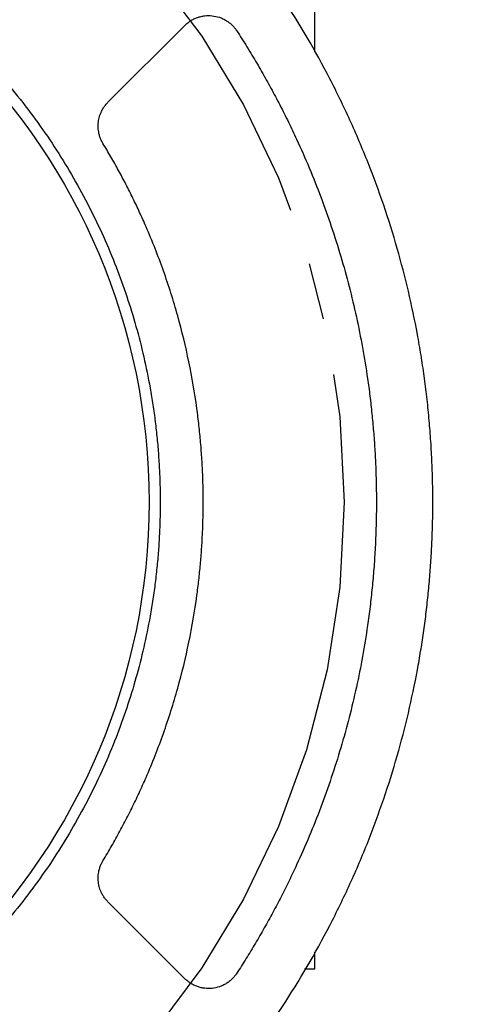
# Model space of a CAD drawing. Header units: inches. Extents: x 0 to 68, y 0 to 44.
# Tile 18 of 21: x 60.7 to 62.3, y 31.2 to 34.7. Entities that reach past the tile are written whole.
import ezdxf

# ---------------------------------------------------------------- set-up
doc = ezdxf.new("R2010")
doc.units = ezdxf.units.IN
doc.header["$LTSCALE"] = 4
doc.header["$MEASUREMENT"] = 0
doc.linetypes.add('SLD-Center', pattern=[0.75, 0.6, -0.05, 0.05, -0.05])
doc.linetypes.add('SLD-Solid', pattern=[0])
doc.layers.add('CENTER', color=40, linetype='SLD-Center')
doc.layers.add('DIMENSIONS', color=140, linetype='SLD-Solid', lineweight=25)
doc.styles.add('SLDTEXTSTYLE0', font='GOTHIC.TTF', dxfattribs={"width": 0.913})
doc.dimstyles.new('SLDDIMSTYLE10', dxfattribs={"dimtxt": 0.6, "dimasz": 0.72, "dimexe": 0, "dimexo": 0.0625, "dimgap": 0.15, "dimtad": 0, "dimtih": 1, "dimtoh": 1, "dimrnd": 1e-09, "dimzin": 4, "dimdsep": 46, "dimtxsty": 'SLDTEXTSTYLE0', "dimsah": 1, "dimcen": 0, "dimadec": 0, "dimazin": 1, "dimtfac": 1, "dimtofl": 0, "dimtmove": 0, "dimatfit": 3, "dimfxl": 0, "dimfrac": 2, "dimtolj": 1, "dimtzin": 12, "dimarcsym": 0})

# ---------------------------------------------------------------- blocks, each defined once
blk = doc.blocks.new('SW_SYMBOL_HOLE_DEPTH')
at = {"layer": 'DIMENSIONS', "color": 0}
for p, q in [((0, 137.8), (125.98, 137.8)), ((62.99, 137.8), (62.99, 11.81)), ((15.75, 87.4), (62.99, 11.81)), ((110.24, 87.4), (62.99, 11.81))]:
    blk.add_line(p, q, dxfattribs=at)
blk = doc.blocks.new('_D_20')
at = {"layer": 'DIMENSIONS'}
for p, q in [((59.7281, 30.8746), (61.2077, 27.1189)), ((65.0299, 28.1978), (64.847, 28.1978)), ((64.847, 28.1978), (64.847, 27.2453)), ((67.0249, 28.1978), (67.2077, 28.1978)), ((67.2077, 28.1978), (67.2077, 27.2453)), ((64.847, 27.2453), (65.0299, 27.2453)), ((67.2077, 27.2453), (67.0249, 27.2453)), ((61.2077, 27.1189), (62.2077, 27.1189))]:
    blk.add_line(p, q, dxfattribs=at)
blk.add_solid([(59.7281, 30.8746), (59.8059, 30.1314), (60.178, 30.278)], dxfattribs=at)
at = {"layer": 'DIMENSIONS', "xscale": 0.004866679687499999, "yscale": 0.004866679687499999, "zscale": 0.004866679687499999}
blk.add_blockref('SW_SYMBOL_HOLE_DEPTH', (62.7596, 26.245), dxfattribs=at)
at = {"layer": 'DIMENSIONS', "char_height": 0.6, "attachment_point": 1, "style": 'SLDTEXTSTYLE0'}
for s, insert in [('%%c', (62.2077, 28.0026)), ('4.50', (63.1126, 28.0117)), ('114.3', (65.0299, 28.0117)), ('0.20[5.0]', (63.6169, 26.9374))]:
    blk.add_mtext(s, dxfattribs=dict(at, insert=insert))

msp = doc.modelspace()

# ---------------------------------------------------------------- linework, layer by layer
for p, q in [((61.738, 34.5546), (61.738, 35.0231)), ((61.0086, 34.3774), (61.2799, 34.6486)), ((61.2799, 31.2874), (61.0086, 31.5587)), ((61.738, 31.3223), (61.738, 31.3826)), ((61.7015, 31.3223), (61.738, 31.3223))]:
    msp.add_line(p, q)
msp.add_circle((58.9033, 32.968), 2.25)
for points, knots in [([(62.1533, 32.968), (62.1533, 32.9804), (62.1532, 33.0053), (62.1526, 33.0425), (62.1515, 33.0796), (62.15, 33.1168), (62.1481, 33.1539), (62.1458, 33.1909), (62.143, 33.228), (62.1398, 33.2649), (62.1362, 33.3019), (62.1322, 33.3388), (62.1278, 33.3757), (62.1229, 33.4125), (62.1176, 33.4493), (62.1119, 33.486), (62.1057, 33.5227), (62.0922, 33.5982), (62.0683, 33.712), (62.0287, 33.8639), (61.9815, 34.015), (61.926, 34.1658), (61.8627, 34.3148), (61.767, 34.5117), (61.6277, 34.7505), (61.4306, 35.0206), (61.2055, 35.2702), (60.9559, 35.4953), (60.6859, 35.6924), (60.4001, 35.8591), (60.1037, 35.994), (59.8015, 36.0967), (59.5001, 36.1676), (59.2007, 36.209), (58.9033, 36.2225), (58.606, 36.209), (58.3065, 36.1676), (58.0051, 36.0967), (57.703, 35.994), (57.4066, 35.8591), (57.1208, 35.6924), (56.8508, 35.4953), (56.6011, 35.2702), (56.3761, 35.0206), (56.179, 34.7505), (56.0397, 34.5117), (55.944, 34.3148), (55.8807, 34.1658), (55.8252, 34.015), (55.7779, 33.8639), (55.7383, 33.712), (55.7125, 33.5888), (55.696, 33.4942), (55.6859, 33.4289), (55.6772, 33.3634), (55.6699, 33.2978), (55.6638, 33.2321), (55.6591, 33.1662), (55.6558, 33.1003), (55.6537, 33.0342), (55.6535, 32.9901), (55.6533, 32.968)], [0, 0, 0, 0, 0.00365, 0.007296, 0.01094, 0.014581, 0.01822, 0.021858, 0.025495, 0.029131, 0.032767, 0.036404, 0.040042, 0.043682, 0.047323, 0.050967, 0.054613, 0.058263, 0.073508, 0.088755, 0.104387, 0.120021, 0.135977, 0.151935, 0.184343, 0.217096, 0.250024, 0.282952, 0.315705, 0.348114, 0.380018, 0.411275, 0.441757, 0.470878, 0.5, 0.529121, 0.558243, 0.588726, 0.619983, 0.651887, 0.684295, 0.717048, 0.749976, 0.782904, 0.815657, 0.848066, 0.864022, 0.87998, 0.895612, 0.911246, 0.926491, 0.941738, 0.948224, 0.9547, 0.96117, 0.967636, 0.974101, 0.980567, 0.987037, 0.993514, 1, 1, 1, 1]), ([(56.614, 32.968), (56.614, 32.978), (56.6141, 32.998), (56.6147, 33.0279), (56.6157, 33.0579), (56.617, 33.0877), (56.6188, 33.1176), (56.6209, 33.1474), (56.6235, 33.1772), (56.6264, 33.2069), (56.6297, 33.2366), (56.6334, 33.2663), (56.6375, 33.2959), (56.642, 33.3255), (56.6469, 33.3551), (56.6569, 33.4112), (56.6741, 33.4935), (56.7022, 33.6009), (56.7355, 33.7068), (56.7877, 33.8486), (56.867, 34.0229), (56.9648, 34.1902), (57.0533, 34.3183), (57.1494, 34.4431), (57.2816, 34.5897), (57.4575, 34.7483), (57.6472, 34.8867), (57.8484, 35.0043), (58.0564, 35.099), (58.2697, 35.1717), (58.482, 35.2217), (58.6939, 35.251), (58.9033, 35.2606), (59.1128, 35.251), (59.3246, 35.2217), (59.537, 35.1717), (59.7503, 35.099), (59.9583, 35.0043), (60.1595, 34.8867), (60.3492, 34.7483), (60.525, 34.5897), (60.6573, 34.4431), (60.7534, 34.3183), (60.8419, 34.1902), (60.9396, 34.0229), (61.019, 33.8486), (61.0712, 33.7068), (61.1044, 33.6009), (61.1325, 33.4935), (61.1518, 33.4015), (61.1649, 33.3256), (61.1735, 33.2663), (61.1805, 33.207), (61.1859, 33.1474), (61.1898, 33.0877), (61.1923, 33.0279), (61.1926, 32.988), (61.1927, 32.968)], [0, 0, 0, 0, 0.004171, 0.008337, 0.0125, 0.01666, 0.020818, 0.024975, 0.029131, 0.033287, 0.037443, 0.041601, 0.045762, 0.049925, 0.054092, 0.058263, 0.073719, 0.08914, 0.104562, 0.12002, 0.152175, 0.184333, 0.200714, 0.217097, 0.250025, 0.282953, 0.315706, 0.347861, 0.380018, 0.410887, 0.441758, 0.470878, 0.500001, 0.529121, 0.558243, 0.589112, 0.619983, 0.652138, 0.684296, 0.717048, 0.749976, 0.782904, 0.799285, 0.815668, 0.847823, 0.879981, 0.895437, 0.910858, 0.92628, 0.941739, 0.950076, 0.958398, 0.966713, 0.975024, 0.983339, 0.991662, 1, 1, 1, 1]), ([(61.2799, 34.6486), (61.2815, 34.6501), (61.2846, 34.6532), (61.2896, 34.6573), (61.2947, 34.6613), (61.302, 34.6661), (61.3116, 34.6715), (61.3239, 34.6767), (61.3367, 34.6804), (61.354, 34.6834), (61.3759, 34.6835), (61.3973, 34.6789), (61.4136, 34.6724), (61.4253, 34.666), (61.4363, 34.6584), (61.4462, 34.6497), (61.4551, 34.6401), (61.46, 34.633), (61.4625, 34.6294)], [0, 0, 0, 0, 0.030909, 0.061736, 0.092576, 0.123521, 0.186776, 0.250128, 0.313383, 0.376735, 0.500023, 0.623311, 0.686565, 0.749918, 0.813172, 0.876525, 0.938238, 1, 1, 1, 1]), ([(61.4625, 34.6294), (61.4686, 34.62), (61.4807, 34.6012), (61.4986, 34.5726), (61.5161, 34.5439), (61.5333, 34.5151), (61.5502, 34.486), (61.5667, 34.4568), (61.5829, 34.4274), (61.5988, 34.3978), (61.6144, 34.3681), (61.6297, 34.3381), (61.6446, 34.308), (61.6592, 34.2777), (61.6999, 34.1908), (61.7612, 34.0445), (61.8315, 33.8351), (61.8865, 33.6212), (61.9165, 33.4558), (61.9318, 33.3416), (61.9388, 33.2795), (61.9445, 33.2174), (61.949, 33.1552), (61.9522, 33.0929), (61.9541, 33.0305), (61.9544, 32.9888), (61.9545, 32.968)], [0, 0, 0, 0, 0.019157, 0.038302, 0.057437, 0.076563, 0.095684, 0.114802, 0.133918, 0.153036, 0.172157, 0.191284, 0.21042, 0.229566, 0.248725, 0.374357, 0.500002, 0.625634, 0.751278, 0.786845, 0.822376, 0.857885, 0.893387, 0.928897, 0.96443, 1, 1, 1, 1]), ([(60.9911, 34.2326), (60.9901, 34.2345), (60.9879, 34.2381), (60.9851, 34.2438), (60.9825, 34.2497), (60.9803, 34.2556), (60.9784, 34.2617), (60.9758, 34.2723), (60.9736, 34.2878), (60.9743, 34.3081), (60.9784, 34.3279), (60.985, 34.3445), (60.9925, 34.3577), (60.9999, 34.3681), (61.0057, 34.3743), (61.0086, 34.3774)], [0, 0, 0, 0, 0.040688, 0.081146, 0.121493, 0.161848, 0.202328, 0.243052, 0.371481, 0.500043, 0.628473, 0.757034, 0.838153, 0.918824, 1, 1, 1, 1]), ([(61.3443, 32.968), (61.3442, 32.978), (61.3442, 32.9981), (61.3436, 33.0282), (61.3427, 33.0582), (61.3414, 33.0883), (61.3397, 33.1183), (61.3377, 33.1483), (61.3353, 33.1782), (61.3325, 33.2082), (61.3294, 33.2381), (61.3258, 33.268), (61.3161, 33.343), (61.2956, 33.4627), (61.2562, 33.625), (61.2058, 33.7843), (61.1582, 33.905), (61.1205, 33.9894), (61.0969, 34.0392), (61.0722, 34.0885), (61.0463, 34.1371), (61.0194, 34.1853), (61.0006, 34.2168), (60.9911, 34.2326)], [0, 0, 0, 0, 0.0226481, 0.0452811, 0.0679023, 0.0905151, 0.113123, 0.1357295, 0.158338, 0.1809519, 0.2035746, 0.2262097, 0.2488605, 0.3744232, 0.5000018, 0.6255645, 0.7511432, 0.7926524, 0.8341202, 0.8755676, 0.9170159, 0.9584863, 1, 1, 1, 1]), ([(55.6533, 32.968), (55.6534, 32.9556), (55.6535, 32.9308), (55.6541, 32.8936), (55.6552, 32.8564), (55.6567, 32.8192), (55.6586, 32.7821), (55.6609, 32.7451), (55.6636, 32.7081), (55.6668, 32.6711), (55.6704, 32.6341), (55.6745, 32.5972), (55.6789, 32.5604), (55.6838, 32.5235), (55.6891, 32.4867), (55.6948, 32.45), (55.701, 32.4133), (55.7145, 32.3378), (55.7383, 32.2241), (55.7779, 32.0721), (55.8252, 31.921), (55.8807, 31.7702), (55.944, 31.6212), (56.0397, 31.4243), (56.179, 31.1855), (56.3761, 30.9154), (56.6011, 30.6658), (56.8508, 30.4408), (57.1208, 30.2437), (57.4066, 30.077), (57.703, 29.9421), (58.0051, 29.8393), (58.3065, 29.7685), (58.606, 29.727), (58.9033, 29.7135), (59.2007, 29.727), (59.5001, 29.7685), (59.8015, 29.8393), (60.1037, 29.9421), (60.4001, 30.077), (60.6859, 30.2437), (60.9559, 30.4408), (61.2055, 30.6658), (61.4306, 30.9154), (61.6277, 31.1855), (61.767, 31.4243), (61.8627, 31.6212), (61.926, 31.7702), (61.9815, 31.921), (62.0287, 32.0721), (62.0683, 32.224), (62.0942, 32.3472), (62.1107, 32.4418), (62.1207, 32.5071), (62.1294, 32.5726), (62.1368, 32.6382), (62.1428, 32.7039), (62.1475, 32.7698), (62.1509, 32.8357), (62.1529, 32.9018), (62.1532, 32.9459), (62.1533, 32.968)], [0, 0, 0, 0, 0.00365, 0.007296, 0.01094, 0.014581, 0.01822, 0.021858, 0.025495, 0.029131, 0.032767, 0.036404, 0.040042, 0.043682, 0.047323, 0.050967, 0.054613, 0.058263, 0.073508, 0.088755, 0.104387, 0.120021, 0.135977, 0.151935, 0.184343, 0.217096, 0.250024, 0.282952, 0.315705, 0.348114, 0.380018, 0.411275, 0.441757, 0.470878, 0.5, 0.529121, 0.558243, 0.588726, 0.619983, 0.651887, 0.684295, 0.717048, 0.749976, 0.782904, 0.815657, 0.848066, 0.864022, 0.87998, 0.895612, 0.911246, 0.926491, 0.941738, 0.948224, 0.9547, 0.96117, 0.967636, 0.974101, 0.980567, 0.987037, 0.993514, 1, 1, 1, 1]), ([(61.1927, 32.968), (61.1927, 32.958), (61.1926, 32.938), (61.192, 32.9081), (61.191, 32.8782), (61.1896, 32.8483), (61.1879, 32.8184), (61.1857, 32.7886), (61.1832, 32.7588), (61.1803, 32.7291), (61.177, 32.6994), (61.1733, 32.6697), (61.1692, 32.6401), (61.1647, 32.6105), (61.1598, 32.5809), (61.1498, 32.5248), (61.1325, 32.4425), (61.1045, 32.3351), (61.0712, 32.2292), (61.019, 32.0874), (60.9396, 31.9131), (60.8419, 31.7458), (60.7534, 31.6178), (60.6573, 31.493), (60.525, 31.3463), (60.3492, 31.1878), (60.1595, 31.0493), (59.9583, 30.9317), (59.7503, 30.8371), (59.537, 30.7643), (59.3247, 30.7143), (59.1128, 30.685), (58.9033, 30.6755), (58.6939, 30.685), (58.482, 30.7143), (58.2697, 30.7643), (58.0564, 30.8371), (57.8484, 30.9317), (57.6472, 31.0493), (57.4575, 31.1878), (57.2816, 31.3463), (57.1494, 31.493), (57.0533, 31.6177), (56.9648, 31.7458), (56.867, 31.9131), (56.7877, 32.0874), (56.7355, 32.2292), (56.7022, 32.3351), (56.6741, 32.4425), (56.6548, 32.5346), (56.6418, 32.6104), (56.6332, 32.6697), (56.6262, 32.7291), (56.6207, 32.7886), (56.6168, 32.8483), (56.6144, 32.9081), (56.6141, 32.948), (56.614, 32.968)], [0, 0, 0, 0, 0.0041707, 0.0083371, 0.0125, 0.0166601, 0.0208181, 0.0249747, 0.0291306, 0.0332865, 0.0374432, 0.0416013, 0.0457616, 0.0499248, 0.0540916, 0.0582626, 0.0737192, 0.0891401, 0.1045616, 0.1200204, 0.1521753, 0.1843331, 0.2007135, 0.2170968, 0.2500248, 0.2829527, 0.3157056, 0.3478605, 0.3800184, 0.4108867, 0.4417579, 0.4708778, 0.5000006, 0.5291205, 0.5582434, 0.5891117, 0.6199829, 0.6521378, 0.6842957, 0.7170485, 0.7499764, 0.7829044, 0.7992848, 0.8156681, 0.847823, 0.8799809, 0.8954374, 0.9108583, 0.9262799, 0.9417386, 0.9500755, 0.9583984, 0.9667128, 0.9750244, 0.983339, 0.9916623, 1, 1, 1, 1]), ([(60.9911, 31.7034), (60.9963, 31.712), (61.0066, 31.7292), (61.0217, 31.7552), (61.0365, 31.7814), (61.051, 31.8078), (61.0651, 31.8343), (61.0789, 31.861), (61.0923, 31.8879), (61.1055, 31.9149), (61.1183, 31.9421), (61.1308, 31.9695), (61.1613, 32.0388), (61.2058, 32.1517), (61.2562, 32.311), (61.2956, 32.4733), (61.3175, 32.6012), (61.3289, 32.6929), (61.3345, 32.7478), (61.3389, 32.8027), (61.342, 32.8577), (61.3439, 32.9128), (61.3442, 32.9496), (61.3443, 32.968)], [0, 0, 0, 0, 0.022648, 0.045281, 0.067902, 0.090515, 0.113123, 0.13573, 0.158338, 0.180952, 0.203575, 0.22621, 0.24886, 0.374423, 0.500002, 0.625565, 0.751143, 0.792652, 0.83412, 0.875568, 0.917016, 0.958486, 1, 1, 1, 1]), ([(61.9545, 32.968), (61.9545, 32.9568), (61.9544, 32.9344), (61.9538, 32.9007), (61.9529, 32.8671), (61.9516, 32.8336), (61.95, 32.8), (61.9479, 32.7665), (61.9455, 32.733), (61.9427, 32.6995), (61.9396, 32.6661), (61.9361, 32.6326), (61.9322, 32.5993), (61.928, 32.5659), (61.9148, 32.4708), (61.8865, 32.3148), (61.8315, 32.1009), (61.7612, 31.8915), (61.6962, 31.7364), (61.6469, 31.6323), (61.619, 31.5764), (61.5899, 31.5212), (61.5598, 31.4666), (61.5285, 31.4126), (61.4962, 31.3592), (61.4737, 31.3241), (61.4625, 31.3066)], [0, 0, 0, 0, 0.019157, 0.038302, 0.057437, 0.076563, 0.095684, 0.114802, 0.133918, 0.153036, 0.172157, 0.191284, 0.21042, 0.229566, 0.248725, 0.374357, 0.500002, 0.625634, 0.751278, 0.786845, 0.822376, 0.857885, 0.893387, 0.928897, 0.96443, 1, 1, 1, 1]), ([(61.0086, 31.5587), (61.0072, 31.5602), (61.0042, 31.5633), (61.0001, 31.5681), (60.9962, 31.5731), (60.9927, 31.5784), (60.9894, 31.5838), (60.9842, 31.5935), (60.9784, 31.6081), (60.9743, 31.6279), (60.9736, 31.6482), (60.976, 31.6658), (60.9802, 31.6804), (60.9849, 31.6923), (60.989, 31.6997), (60.9911, 31.7034)], [0, 0, 0, 0, 0.040688, 0.081146, 0.121493, 0.161848, 0.202328, 0.243052, 0.371481, 0.500043, 0.628473, 0.757034, 0.838153, 0.918824, 1, 1, 1, 1]), ([(61.4625, 31.3066), (61.4613, 31.3048), (61.4589, 31.3012), (61.4549, 31.2961), (61.4507, 31.2912), (61.4446, 31.2849), (61.4363, 31.2776), (61.4253, 31.27), (61.4136, 31.2637), (61.3973, 31.2572), (61.3759, 31.2525), (61.354, 31.2526), (61.3367, 31.2556), (61.3239, 31.2593), (61.3116, 31.2645), (61.3001, 31.2709), (61.2894, 31.2785), (61.2831, 31.2844), (61.2799, 31.2874)], [0, 0, 0, 0, 0.030909, 0.061736, 0.092576, 0.123521, 0.186776, 0.250128, 0.313383, 0.376735, 0.500023, 0.623311, 0.686565, 0.749918, 0.813172, 0.876525, 0.938238, 1, 1, 1, 1])]:
    msp.add_open_spline(points, degree=3, knots=knots)
at = {"layer": 'CENTER', "linetype": 'SLD-Center'}
msp.add_circle((58.9033, 32.968), 2.9375, dxfattribs=at)

# ---------------------------------------------------------------- dimensions: what is measured, and where the dimension line sits
at = {"layer": 'DIMENSIONS'}
dim = msp.add_diameter_dim_2p(p1=(58.0786, 35.0614), p2=(59.7281, 30.8746), text='<>\\P{\\fGDT;x}0.20[5.0]', dimstyle='SLDDIMSTYLE10', dxfattribs=at)
dim.commit()
dim.dimension.update_dxf_attribs({"geometry": '_D_20', "text_midpoint": (64.7991, 27.2407), "dimtype": 163})

doc.saveas('drawing.dxf')
